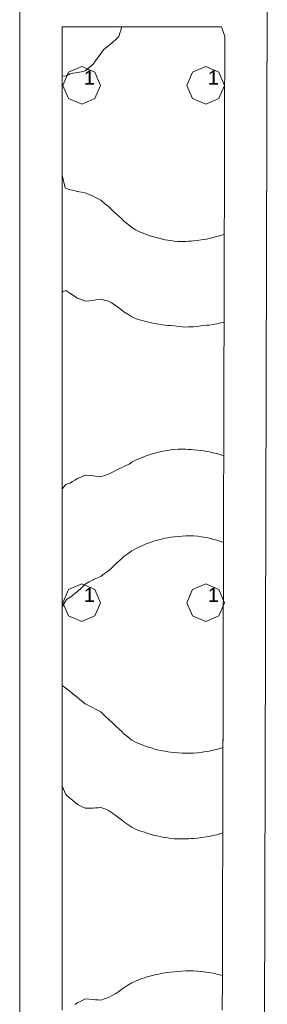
# Model space of a CAD drawing. Header units: millimetres. Extents: x -3350 to 1628655, y -3400 to 242269.
# Tile 67 of 73: x 1557993 to 1559746, y 26038 to 33023. Entities that reach past the tile are written whole.
import ezdxf
from ezdxf.xclip import XClip

# ---------------------------------------------------------------- set-up
doc = ezdxf.new("R2010")
doc.units = ezdxf.units.MM
doc.header["$MEASUREMENT"] = 0
doc.header["$XCLIPFRAME"] = 0
doc.linetypes.add('B0402', pattern=[937.5, 625, -312.5])
for name, color, linetype in [('19077_E_2-04_2_DLXLUMEX', 7, 'Continuous'), ('19077_E_2-04_2_New_0', 7, 'Continuous'), ('19077_E_2-04_2_New_DLXISO', 7, 'Continuous'), ('19077_E_2-04_2_New_DLXLUM', 7, 'Continuous')]:
    doc.layers.add(name, color=color, linetype=linetype)
doc.styles.add('GENERATED_STYLE_1', font='txt')

# ---------------------------------------------------------------- blocks, each defined once
blk = doc.blocks.new('Drawing_1_2', base_point=(1545683.5, -2338.8))
at = {"layer": '19077_E_2-04_2_New_0', "color": 6, "linetype": 'Continuous', "lineweight": 0}
for p, q in [((1557993.3, 33272.5), (1557993.3, 12372.5)), ((1557993.3, 12372.5), (1557993.3, 33272.5)), ((1557993.3, 12372.5), (1557993.3, 33272.5)), ((1557993.3, 33272.5), (1557993.3, 12372.5)), ((1557993.3, 12372.5), (1557993.3, 33272.5)), ((1557993.3, 12372.5), (1557993.3, 33272.5)), ((1557993.3, 33272.5), (1557993.3, 12372.5)), ((1559746.4, 33272.5), (1559693.3, 12372.5)), ((1559693.3, 12372.5), (1559746.4, 33272.5)), ((1559746.4, 33272.5), (1559693.3, 12372.5)), ((1559746.4, 33272.5), (1559693.3, 12372.5)), ((1559693.3, 12372.5), (1559746.4, 33272.5)), ((1559746.4, 33272.5), (1559693.3, 12372.5)), ((1559693.3, 12372.5), (1559746.4, 33272.5))]:
    blk.add_line(p, q, dxfattribs=at)
at = {"layer": '19077_E_2-04_2_New_DLXISO', "color": 30, "linetype": 'Continuous', "lineweight": 0, "flags": 128}
blk.add_lwpolyline([(1559427.9, 25996.6), (1559428.1, 26066.3), (1559428.3, 26136.1), (1559428.4, 26205.9), (1559428.6, 26275.6), (1559428.8, 26345.4), (1559429, 26415.1), (1559429.1, 26484.9), (1559429.3, 26554.7), (1559429.5, 26624.4), (1559429.7, 26694.2), (1559429.9, 26763.9), (1559430, 26833.7), (1559430.2, 26903.5), (1559430.4, 26973.2), (1559430.6, 27043), (1559430.7, 27112.7), (1559430.9, 27182.5), (1559431.1, 27252.3), (1559431.3, 27322), (1559431.4, 27391.8), (1559431.6, 27461.5), (1559431.8, 27531.3), (1559432, 27601), (1559432.2, 27670.8), (1559432.3, 27740.6), (1559432.5, 27810.3), (1559432.7, 27880.1), (1559432.9, 27949.8), (1559433, 28019.6), (1559433.2, 28089.4), (1559433.4, 28159.1), (1559433.6, 28228.9), (1559433.8, 28298.6), (1559433.9, 28368.4), (1559434.1, 28438.2), (1559434.3, 28507.9), (1559434.5, 28577.7), (1559434.6, 28647.4), (1559434.8, 28717.2), (1559435, 28787), (1559435.2, 28856.7), (1559435.3, 28926.5), (1559435.5, 28996.2), (1559435.7, 29066), (1559435.9, 29135.8), (1559436.1, 29205.5), (1559436.2, 29275.3), (1559436.4, 29345), (1559436.6, 29414.8), (1559436.8, 29484.6), (1559436.9, 29554.3), (1559437.1, 29624.1), (1559437.3, 29693.8), (1559437.5, 29763.6), (1559437.6, 29833.3), (1559437.8, 29903.1), (1559438, 29972.9), (1559438.2, 30042.6), (1559438.4, 30112.4), (1559438.5, 30182.1), (1559438.7, 30251.9), (1559438.9, 30321.7), (1559439.1, 30391.4), (1559439.2, 30461.2), (1559439.4, 30530.9), (1559439.6, 30600.7), (1559439.8, 30670.5), (1559440, 30740.2), (1559440.1, 30810), (1559440.3, 30879.7), (1559440.5, 30949.5), (1559440.7, 31019.3), (1559440.8, 31089), (1559441, 31158.8), (1559441.2, 31228.5), (1559441.4, 31298.3), (1559441.5, 31368.1), (1559441.7, 31437.8), (1559441.9, 31507.6), (1559442.1, 31577.3), (1559442.3, 31647.1), (1559442.4, 31716.9), (1559442.6, 31786.6), (1559442.8, 31856.4), (1559443, 31926.1), (1559443.1, 31995.9), (1559443.3, 32065.7), (1559443.5, 32135.4), (1559443.7, 32205.2), (1559443.8, 32274.9), (1559444, 32344.7), (1559444.2, 32414.4), (1559444.4, 32484.2), (1559444.6, 32554), (1559444.7, 32623.7), (1559444.9, 32693.5), (1559445.1, 32763.2), (1559445.3, 32833), (1559445.4, 32902.8), (1559422.1, 32972.5), (1559398.6, 32972.5), (1559375.1, 32972.5), (1559351.6, 32972.5), (1559328, 32972.5), (1559304.5, 32972.5), (1559281, 32972.5), (1559257.5, 32972.5), (1559234, 32972.5), (1559210.5, 32972.5), (1559186.9, 32972.5), (1559163.4, 32972.5), (1559139.9, 32972.5), (1559116.4, 32972.5), (1559092.9, 32972.5), (1559069.4, 32972.5), (1559045.8, 32972.5), (1559022.3, 32972.5), (1558998.8, 32972.5), (1558975.3, 32972.5), (1558951.8, 32972.5), (1558928.3, 32972.5), (1558904.7, 32972.5), (1558881.2, 32972.5), (1558857.7, 32972.5), (1558834.2, 32972.5), (1558810.7, 32972.5), (1558787.2, 32972.5), (1558763.6, 32972.5), (1558740.1, 32972.5), (1558716.6, 32972.5), (1558693.1, 32972.5), (1558669.6, 32972.5), (1558646.1, 32972.5), (1558622.5, 32972.5), (1558599, 32972.5), (1558575.5, 32972.5), (1558552, 32972.5), (1558528.5, 32972.5), (1558505, 32972.5), (1558481.4, 32972.5), (1558457.9, 32972.5), (1558434.4, 32972.5), (1558410.9, 32972.5), (1558387.4, 32972.5), (1558363.9, 32972.5), (1558340.3, 32972.5), (1558316.8, 32972.5), (1558293.3, 32972.5), (1558293.3, 32902.8), (1558293.3, 32833), (1558293.3, 32763.3), (1558293.3, 32693.5), (1558293.3, 32623.7), (1558293.3, 32554), (1558293.3, 32484.2), (1558293.3, 32414.5), (1558293.3, 32344.7), (1558293.3, 32274.9), (1558293.3, 32205.2), (1558293.3, 32135.4), (1558293.3, 32065.7), (1558293.3, 31995.9), (1558293.3, 31926.2), (1558293.3, 31856.4), (1558293.3, 31786.6), (1558293.3, 31716.9), (1558293.3, 31647.1), (1558293.3, 31577.4), (1558293.3, 31507.6), (1558293.3, 31437.8), (1558293.3, 31368.1), (1558293.3, 31298.3), (1558293.3, 31228.6), (1558293.3, 31158.8), (1558293.3, 31089), (1558293.3, 31019.3), (1558293.3, 30949.5), (1558293.3, 30879.8), (1558293.3, 30810), (1558293.3, 30740.2), (1558293.3, 30670.5), (1558293.3, 30600.7), (1558293.3, 30531), (1558293.3, 30461.2), (1558293.3, 30391.4), (1558293.3, 30321.7), (1558293.3, 30251.9), (1558293.3, 30182.2), (1558293.3, 30112.4), (1558293.3, 30042.6), (1558293.3, 29972.9), (1558293.3, 29903.1), (1558293.3, 29833.4), (1558293.3, 29763.6), (1558293.3, 29693.9), (1558293.3, 29624.1), (1558293.3, 29554.3), (1558293.3, 29484.6), (1558293.3, 29414.8), (1558293.3, 29345.1), (1558293.3, 29275.3), (1558293.3, 29205.5), (1558293.3, 29135.8), (1558293.3, 29066), (1558293.3, 28996.3), (1558293.3, 28926.5), (1558293.3, 28856.7), (1558293.3, 28787), (1558293.3, 28717.2), (1558293.3, 28647.5), (1558293.3, 28577.7), (1558293.3, 28507.9), (1558293.3, 28438.2), (1558293.3, 28368.4), (1558293.3, 28298.7), (1558293.3, 28228.9), (1558293.3, 28159.1), (1558293.3, 28089.4), (1558293.3, 28019.6), (1558293.3, 27949.9), (1558293.3, 27880.1), (1558293.3, 27810.3), (1558293.3, 27740.6), (1558293.3, 27670.8), (1558293.3, 27601.1), (1558293.3, 27531.3), (1558293.3, 27461.6), (1558293.3, 27391.8), (1558293.3, 27322), (1558293.3, 27252.3), (1558293.3, 27182.5), (1558293.3, 27112.8), (1558293.3, 27043), (1558293.3, 26973.2), (1558293.3, 26903.5), (1558293.3, 26833.7), (1558293.3, 26764), (1558293.3, 26694.2), (1558293.3, 26624.4), (1558293.3, 26554.7), (1558293.3, 26484.9), (1558293.3, 26415.2), (1558293.3, 26345.4), (1558293.3, 26275.6), (1558293.3, 26205.9), (1558293.3, 26136.1), (1558293.3, 26066.4), (1558293.3, 25996.6)], dxfattribs=at)
at = {"layer": '19077_E_2-04_2_New_DLXISO', "color": 14, "linetype": 'Continuous', "lineweight": 0, "flags": 128}
for points in [[(1558293.3, 32972.5), (1558293.3, 32902.8), (1558293.3, 32833), (1558293.3, 32763.3), (1558293.3, 32693.5), (1558293.3, 32623.7), (1558293.3, 32554), (1558293.3, 32484.2), (1558293.3, 32414.5), (1558293.3, 32344.7), (1558293.3, 32274.9), (1558293.3, 32205.2), (1558293.3, 32135.4), (1558293.3, 32065.7), (1558293.3, 31995.9), (1558293.3, 31926.2), (1558293.3, 31856.4), (1558293.3, 31786.6), (1558293.3, 31716.9), (1558293.3, 31647.1), (1558293.3, 31577.4), (1558293.3, 31507.6), (1558293.3, 31437.8), (1558293.3, 31368.1), (1558293.3, 31298.3), (1558293.3, 31228.6), (1558293.3, 31158.8), (1558293.3, 31089), (1558320.7, 31102.2), (1558348.1, 31083), (1558366.4, 31071), (1558384.6, 31059), (1558402.9, 31047), (1558430.3, 31036.5), (1558457.7, 31026), (1558485.1, 31028.8), (1558512.4, 31031.6), (1558530.7, 31034.1), (1558549, 31036.5), (1558567.2, 31038.9), (1558594.6, 31031.8), (1558622, 31024.6), (1558643.8, 31013.2), (1558676.8, 30992.5), (1558695.1, 30978.6), (1558713.3, 30964.7), (1558731.6, 30950.8), (1558759, 30932.7), (1558786.4, 30914.6), (1558813.8, 30903.6), (1558841.1, 30892.7), (1558859.4, 30888), (1558877.7, 30883.4), (1558895.9, 30878.7), (1558923.3, 30873), (1558950.7, 30867.3), (1558978.1, 30862.9), (1559005.5, 30858.4), (1559023.8, 30856.3), (1559042, 30854.2), (1559060.3, 30852.1), (1559090.3, 30849.9), (1559115.1, 30846.2), (1559142.5, 30844.3), (1559169.8, 30842.3), (1559188.1, 30842.6), (1559206.4, 30843), (1559224.6, 30843.3), (1559250.7, 30846.6), (1559276.7, 30849.9), (1559297.7, 30852.2), (1559315.9, 30854.3), (1559334.2, 30856.4), (1559361.6, 30860.9), (1559389, 30865.4), (1559416.4, 30871.2), (1559440.3, 30876.7), (1559440.5, 30949.5), (1559440.7, 31019.3), (1559440.8, 31089), (1559441, 31158.8), (1559441.2, 31228.5), (1559441.4, 31298.3), (1559441.5, 31368.1), (1559441.7, 31437.8), (1559441.9, 31507.6), (1559442.1, 31577.3), (1559442.3, 31647.1), (1559442.4, 31716.9), (1559442.6, 31786.6), (1559442.8, 31856.4), (1559443, 31926.1), (1559443.1, 31995.9), (1559443.3, 32065.7), (1559443.5, 32135.4), (1559443.7, 32205.2), (1559443.8, 32274.9), (1559444, 32344.7), (1559444.2, 32414.4), (1559444.4, 32484.2), (1559444.6, 32554), (1559444.7, 32623.7), (1559444.9, 32693.5), (1559445.1, 32763.2), (1559445.3, 32833), (1559445.4, 32902.8), (1559422.1, 32972.5), (1559398.6, 32972.5), (1559375.1, 32972.5), (1559351.6, 32972.5), (1559328, 32972.5), (1559304.5, 32972.5), (1559281, 32972.5), (1559257.5, 32972.5), (1559234, 32972.5), (1559210.5, 32972.5), (1559186.9, 32972.5), (1559163.4, 32972.5), (1559139.9, 32972.5), (1559116.4, 32972.5), (1559092.9, 32972.5), (1559069.4, 32972.5), (1559045.8, 32972.5), (1559022.3, 32972.5), (1558998.8, 32972.5), (1558975.3, 32972.5), (1558951.8, 32972.5), (1558928.3, 32972.5), (1558904.7, 32972.5), (1558881.2, 32972.5), (1558857.7, 32972.5), (1558834.2, 32972.5), (1558810.7, 32972.5), (1558787.2, 32972.5), (1558763.6, 32972.5), (1558740.1, 32972.5), (1558716.6, 32972.5), (1558693.1, 32972.5), (1558669.6, 32972.5), (1558646.1, 32972.5), (1558622.5, 32972.5), (1558599, 32972.5), (1558575.5, 32972.5), (1558552, 32972.5), (1558528.5, 32972.5), (1558505, 32972.5), (1558481.4, 32972.5), (1558457.9, 32972.5), (1558434.4, 32972.5), (1558410.9, 32972.5), (1558387.4, 32972.5), (1558363.9, 32972.5), (1558340.3, 32972.5), (1558316.8, 32972.5)], [(1558950.7, 29948), (1558923.3, 29939.6), (1558895.9, 29931.3), (1558877.7, 29924.5), (1558859.4, 29917.6), (1558841.1, 29910.7), (1558813.8, 29896.8), (1558786.4, 29882.9), (1558767.6, 29870.2), (1558731.6, 29853.9), (1558713.3, 29844.5), (1558695.1, 29835.2), (1558676.8, 29825.8), (1558649.4, 29811.6), (1558622, 29797.4), (1558594.6, 29788.7), (1558567.2, 29780), (1558549, 29782.2), (1558530.7, 29784.4), (1558512.4, 29786.6), (1558485.1, 29789.3), (1558457.7, 29792), (1558430.3, 29779.7), (1558402.9, 29767.3), (1558384.6, 29756.7), (1558366.4, 29746.2), (1558348.1, 29735.6), (1558320.7, 29724.9), (1558293.3, 29693.9), (1558293.3, 29624.1), (1558293.3, 29554.3), (1558293.3, 29484.6), (1558293.3, 29414.8), (1558293.3, 29345.1), (1558293.3, 29275.3), (1558293.3, 29205.5), (1558293.3, 29135.8), (1558293.3, 29066), (1558293.3, 28996.3), (1558293.3, 28926.5), (1558293.3, 28856.7), (1558293.3, 28787), (1558293.3, 28717.2), (1558293.3, 28647.5), (1558293.3, 28577.7), (1558293.3, 28507.9), (1558293.3, 28438.2), (1558293.3, 28368.4), (1558293.3, 28298.7), (1558293.3, 28228.9), (1558293.3, 28159.1), (1558293.3, 28089.4), (1558293.3, 28019.6), (1558293.3, 27949.9), (1558293.3, 27880.1), (1558293.3, 27810.3), (1558293.3, 27740.6), (1558293.3, 27670.8), (1558293.3, 27601.1), (1558293.3, 27584.3), (1558320.7, 27525.1), (1558348.1, 27500.7), (1558366.4, 27485.8), (1558384.6, 27470.8), (1558402.9, 27455.8), (1558430.3, 27441.9), (1558457.7, 27428), (1558485.1, 27428.7), (1558512.4, 27429.5), (1558530.7, 27430.7), (1558549, 27431.9), (1558567.2, 27433.1), (1558602.1, 27421), (1558622, 27412.8), (1558649.4, 27393.6), (1558676.8, 27374.4), (1558695.1, 27360.1), (1558713.3, 27345.7), (1558731.6, 27331.3), (1558759, 27312.3), (1558786.4, 27293.3), (1558813.8, 27281.1), (1558841.1, 27268.9), (1558859.5, 27263.3), (1558877.8, 27257.7), (1558895.9, 27251.3), (1558923.3, 27243.3), (1558950.7, 27235.4), (1558978.1, 27229.3), (1559005.5, 27223.2), (1559023.8, 27220.4), (1559042, 27217.5), (1559060.3, 27214.7), (1559087.7, 27212.5), (1559115.1, 27210.3), (1559142.5, 27210.4), (1559169.8, 27210.5), (1559188.1, 27211.7), (1559206.4, 27212.9), (1559224.6, 27214.1), (1559252, 27217), (1559279.4, 27219.8), (1559297.7, 27222.7), (1559315.9, 27225.5), (1559334.2, 27228.4), (1559361.6, 27234.6), (1559389, 27240.7), (1559431.1, 27253.2), (1559431.3, 27322), (1559431.4, 27391.8), (1559431.6, 27461.5), (1559431.8, 27531.3), (1559432, 27601), (1559432.2, 27670.8), (1559432.3, 27740.6), (1559432.5, 27810.3), (1559432.7, 27880.1), (1559432.9, 27949.8), (1559433, 28019.6), (1559433.2, 28089.4), (1559433.4, 28159.1), (1559433.6, 28228.9), (1559433.8, 28298.6), (1559433.9, 28368.4), (1559434.1, 28438.2), (1559434.3, 28507.9), (1559434.5, 28577.7), (1559434.6, 28647.4), (1559434.8, 28717.2), (1559435, 28787), (1559435.2, 28856.7), (1559435.3, 28926.5), (1559435.5, 28996.2), (1559435.7, 29066), (1559435.9, 29135.8), (1559436.1, 29205.5), (1559436.2, 29275.3), (1559436.4, 29345), (1559436.6, 29414.8), (1559436.8, 29484.6), (1559436.9, 29554.3), (1559437.1, 29624.1), (1559437.3, 29693.8), (1559437.5, 29763.6), (1559437.6, 29833.3), (1559437.9, 29928.8), (1559416.4, 29935.9), (1559389, 29944.2), (1559361.6, 29950.6), (1559334.2, 29956.9), (1559315.9, 29959.9), (1559297.7, 29962.9), (1559279.4, 29965.9), (1559252, 29968.8), (1559224.6, 29971.7), (1559206.4, 29972.9), (1559188.1, 29974), (1559169.8, 29975.1), (1559142.5, 29975), (1559115.1, 29974.9), (1559087.7, 29972.4), (1559060.3, 29970), (1559042, 29967), (1559023.8, 29963.9), (1559005.5, 29960.9), (1558978.1, 29954.4)]]:
    blk.add_lwpolyline(points, close=True, dxfattribs=at)
at = {"layer": '19077_E_2-04_2_New_DLXISO', "color": 9, "linetype": 'Continuous', "lineweight": 0, "flags": 128}
for points in [[(1558716.6, 32972.5), (1558695.1, 32903.8), (1558676.8, 32884.2), (1558649.4, 32860.3), (1558622, 32836.3), (1558603.7, 32822.8), (1558585.5, 32809.3), (1558549, 32756.3), (1558530.7, 32731.5), (1558512.4, 32706.8), (1558485.1, 32683), (1558457.7, 32659.1), (1558430.3, 32653.1), (1558402.9, 32647), (1558390.2, 32646), (1558369.1, 32642.5), (1558348.1, 32639), (1558320.7, 32621.9), (1558293.3, 32623.7), (1558293.3, 32554), (1558293.3, 32484.2), (1558293.3, 32414.5), (1558293.3, 32344.7), (1558293.3, 32274.9), (1558293.3, 32205.2), (1558293.3, 32135.4), (1558293.3, 32065.7), (1558293.3, 31995.9), (1558293.3, 31926.2), (1558293.3, 31920.1), (1558315.6, 31829.6), (1558348.1, 31816.6), (1558366.4, 31812.2), (1558384.6, 31807.7), (1558402.9, 31803.3), (1558430.3, 31798.3), (1558457.7, 31793.3), (1558485.1, 31782.5), (1558512.4, 31771.7), (1558530.7, 31761.5), (1558549, 31751.4), (1558567.2, 31741.2), (1558594.6, 31719.2), (1558622, 31697.3), (1558652.3, 31666.3), (1558676.8, 31646), (1558695.1, 31628.6), (1558713.3, 31611.3), (1558731.6, 31594), (1558759, 31571), (1558786.4, 31548.1), (1558813.8, 31532.9), (1558841.1, 31517.8), (1558860.5, 31510.4), (1558879.8, 31503), (1558895.9, 31496.5), (1558923.3, 31487.6), (1558950.7, 31478.6), (1558978.1, 31471.7), (1559005.5, 31464.8), (1559023.8, 31461.6), (1559042, 31458.3), (1559060.3, 31455), (1559087.7, 31452.4), (1559115.1, 31449.8), (1559142.5, 31449.8), (1559169.8, 31449.9), (1559188.1, 31451.2), (1559206.4, 31452.5), (1559224.6, 31453.8), (1559252, 31457), (1559279.4, 31460.2), (1559297.7, 31463.4), (1559315.9, 31466.6), (1559334.2, 31469.9), (1559361.6, 31476.7), (1559389, 31483.5), (1559416.4, 31492.4), (1559441.9, 31500.7), (1559442.1, 31577.3), (1559442.3, 31647.1), (1559442.4, 31716.9), (1559442.6, 31786.6), (1559442.8, 31856.4), (1559443, 31926.1), (1559443.1, 31995.9), (1559443.3, 32065.7), (1559443.5, 32135.4), (1559443.7, 32205.2), (1559443.8, 32274.9), (1559444, 32344.7), (1559444.2, 32414.4), (1559444.4, 32484.2), (1559444.6, 32554), (1559444.7, 32623.7), (1559444.9, 32693.5), (1559445.1, 32763.2), (1559445.3, 32833), (1559445.4, 32902.8), (1559422.1, 32972.5), (1559398.6, 32972.5), (1559375.1, 32972.5), (1559351.6, 32972.5), (1559328, 32972.5), (1559304.5, 32972.5), (1559281, 32972.5), (1559257.5, 32972.5), (1559234, 32972.5), (1559210.5, 32972.5), (1559186.9, 32972.5), (1559163.4, 32972.5), (1559139.9, 32972.5), (1559116.4, 32972.5), (1559092.9, 32972.5), (1559069.4, 32972.5), (1559045.8, 32972.5), (1559022.3, 32972.5), (1558998.8, 32972.5), (1558975.3, 32972.5), (1558951.8, 32972.5), (1558928.3, 32972.5), (1558904.7, 32972.5), (1558881.2, 32972.5), (1558857.7, 32972.5), (1558834.2, 32972.5), (1558810.7, 32972.5), (1558787.2, 32972.5), (1558786.4, 32972.5), (1558761.8, 32972.5)], [(1558950.7, 29325.5), (1558923.3, 29316.1), (1558895.9, 29306.7), (1558877.7, 29298.9), (1558859.4, 29291.1), (1558841.1, 29283.4), (1558813.8, 29268.4), (1558786.4, 29253.5), (1558760.4, 29235.3), (1558731.6, 29214.8), (1558713.3, 29198.3), (1558695.1, 29181.9), (1558676.8, 29165.4), (1558649.4, 29139.6), (1558622, 29113.8), (1558594.6, 29092.7), (1558567.2, 29071.7), (1558544, 29062.7), (1558520.7, 29053.8), (1558512.4, 29049.5), (1558485.1, 29034.2), (1558457.7, 29018.9), (1558430.3, 28992.2), (1558402.9, 28965.6), (1558384.6, 28951.6), (1558366.4, 28937.6), (1558348.1, 28923.5), (1558323.9, 28910.2), (1558293.3, 28856.7), (1558293.3, 28787), (1558293.3, 28717.2), (1558293.3, 28647.5), (1558293.3, 28577.7), (1558293.3, 28507.9), (1558293.3, 28438.2), (1558293.3, 28368.4), (1558293.3, 28298.7), (1558320.7, 28280.9), (1558348.1, 28259.1), (1558372.8, 28237.4), (1558387.8, 28225.2), (1558402.9, 28213), (1558430.3, 28191), (1558457.7, 28168.9), (1558485.1, 28154.9), (1558512.4, 28140.8), (1558530.7, 28131.3), (1558549, 28121.8), (1558567.2, 28112.3), (1558605.3, 28074.1), (1558622, 28061.4), (1558649.4, 28035.3), (1558676.8, 28009.2), (1558695.1, 27991.7), (1558713.3, 27974.3), (1558731.6, 27956.9), (1558759, 27933.9), (1558786.4, 27910.8), (1558813.8, 27897.7), (1558841.1, 27884.5), (1558859.4, 27877.8), (1558877.7, 27871.1), (1558895.9, 27864.4), (1558923.3, 27856.2), (1558950.7, 27847.9), (1558978.1, 27841.6), (1559005.5, 27835.2), (1559023.8, 27832.2), (1559042, 27829.2), (1559060.3, 27826.2), (1559087.7, 27823.5), (1559115.1, 27820.8), (1559142.5, 27819.7), (1559169.8, 27818.6), (1559188.1, 27819.1), (1559206.4, 27819.5), (1559224.6, 27819.9), (1559252, 27822.4), (1559279.4, 27824.9), (1559297.7, 27827.8), (1559315.9, 27830.7), (1559334.2, 27833.5), (1559361.6, 27839.7), (1559389, 27845.8), (1559432.6, 27858.5), (1559432.9, 27949.8), (1559433, 28019.6), (1559433.2, 28089.4), (1559433.4, 28159.1), (1559433.6, 28228.9), (1559433.8, 28298.6), (1559433.9, 28368.4), (1559434.1, 28438.2), (1559434.3, 28507.9), (1559434.5, 28577.7), (1559434.6, 28647.4), (1559434.8, 28717.2), (1559435, 28787), (1559435.2, 28856.7), (1559435.3, 28926.5), (1559435.5, 28996.2), (1559435.7, 29066), (1559435.9, 29135.8), (1559436.1, 29205.5), (1559436.3, 29313.9), (1559416.4, 29321.3), (1559389, 29330.6), (1559361.6, 29337.8), (1559334.2, 29344.9), (1559315.9, 29348.3), (1559297.7, 29351.6), (1559279.4, 29355), (1559252, 29357.7), (1559224.6, 29360.4), (1559206.4, 29360.5), (1559188.1, 29360.6), (1559169.8, 29360.8), (1559142.5, 29358.9), (1559115.1, 29357.1), (1559087.7, 29353.8), (1559060.3, 29350.5), (1559042, 29347), (1559023.8, 29343.6), (1559005.5, 29340.1), (1558978.1, 29332.8)]]:
    blk.add_lwpolyline(points, close=True, dxfattribs=at)
at = {"layer": '19077_E_2-04_2_New_DLXISO', "color": 14, "linetype": 'Continuous', "lineweight": 0, "flags": 128}
blk.add_lwpolyline([(1559427.9, 25996.6), (1559428.1, 26066.3), (1559428.3, 26136.1), (1559428.4, 26205.9), (1559428.5, 26242.1), (1559389, 26252.3), (1559361.6, 26257.7), (1559334.2, 26263.1), (1559315.9, 26265.7), (1559297.7, 26268.2), (1559279.4, 26270.7), (1559252, 26272.7), (1559224.6, 26274.6), (1559206.4, 26274.4), (1559188.1, 26274.3), (1559169.8, 26274.1), (1559142.5, 26272.4), (1559115.1, 26270.7), (1559087.7, 26268.1), (1559060.3, 26265.4), (1559042, 26262.8), (1559023.8, 26260.2), (1559005.5, 26257.6), (1558978.1, 26252.1), (1558950.7, 26246.6), (1558923.3, 26239.4), (1558895.9, 26232.2), (1558877.7, 26226.2), (1558859.4, 26220.3), (1558841.1, 26214.3), (1558813.8, 26202), (1558786.4, 26189.7), (1558759, 26172.5), (1558731.6, 26155.3), (1558713.3, 26142.4), (1558695.1, 26129.5), (1558674, 26114.7), (1558648, 26100.3), (1558622, 26085.9), (1558594.6, 26076.4), (1558567.2, 26066.8), (1558549, 26068.6), (1558530.7, 26070.4), (1558512.4, 26072.1), (1558485.1, 26073.9), (1558457.7, 26075.7), (1558430.3, 26061.6), (1558402.9, 26047.5), (1558384.6, 26035.9)], dxfattribs=at)
at = {"layer": '19077_E_2-04_2_New_DLXLUM', "color": 1, "linetype": 'Continuous', "lineweight": 0}
for p, q in [((1558299.4, 32556.5), (1558338.3, 32650.5)), ((1558338.3, 32650.5), (1558299.4, 32556.5)), ((1558338.3, 32650.5), (1558299.4, 32556.5)), ((1558299.4, 32556.5), (1558338.3, 32650.5)), ((1558338.3, 32650.5), (1558432.3, 32689.5)), ((1558432.3, 32689.5), (1558338.3, 32650.5)), ((1558432.3, 32689.5), (1558338.3, 32650.5)), ((1558338.3, 32650.5), (1558432.3, 32689.5)), ((1558338.3, 32650.5), (1558338.3, 32650.5)), ((1558338.3, 32650.5), (1558338.3, 32650.5)), ((1558432.3, 32689.5), (1558526.3, 32650.5)), ((1558526.3, 32650.5), (1558432.3, 32689.5)), ((1558432.3, 32689.5), (1558432.3, 32689.5)), ((1558526.3, 32650.5), (1558432.3, 32689.5)), ((1558432.3, 32689.5), (1558432.3, 32689.5)), ((1558432.3, 32689.5), (1558526.3, 32650.5)), ((1558526.3, 32650.5), (1558565.2, 32556.5)), ((1558565.2, 32556.5), (1558526.3, 32650.5)), ((1558526.3, 32650.5), (1558526.3, 32650.5)), ((1558565.2, 32556.5), (1558526.3, 32650.5)), ((1558526.3, 32650.5), (1558526.3, 32650.5)), ((1558526.3, 32650.5), (1558565.2, 32556.5)), ((1559177.3, 32556.5), (1559216.3, 32650.5)), ((1559216.3, 32650.5), (1559177.3, 32556.5)), ((1559216.3, 32650.5), (1559177.3, 32556.5)), ((1559177.3, 32556.5), (1559216.3, 32650.5)), ((1559216.3, 32650.5), (1559310.2, 32689.5)), ((1559310.2, 32689.5), (1559216.3, 32650.5)), ((1559310.2, 32689.5), (1559216.3, 32650.5)), ((1559216.3, 32650.5), (1559310.2, 32689.5)), ((1559216.3, 32650.5), (1559216.3, 32650.5)), ((1559216.3, 32650.5), (1559216.3, 32650.5)), ((1559310.2, 32689.5), (1559404.2, 32650.5)), ((1559404.2, 32650.5), (1559310.2, 32689.5)), ((1559310.2, 32689.5), (1559310.3, 32689.5)), ((1559404.2, 32650.5), (1559310.2, 32689.5)), ((1559310.2, 32689.5), (1559310.3, 32689.5)), ((1559310.2, 32689.5), (1559404.2, 32650.5)), ((1559404.2, 32650.5), (1559443.2, 32556.5)), ((1559443.2, 32556.5), (1559404.2, 32650.5)), ((1559404.2, 32650.5), (1559404.3, 32650.5)), ((1559443.2, 32556.5), (1559404.2, 32650.5)), ((1559404.2, 32650.5), (1559404.3, 32650.5)), ((1559404.2, 32650.5), (1559443.2, 32556.5)), ((1558338.3, 32462.5), (1558299.4, 32556.5)), ((1558299.4, 32556.5), (1558338.3, 32462.5)), ((1558299.4, 32556.5), (1558299.4, 32556.5)), ((1558299.4, 32556.5), (1558338.3, 32462.5)), ((1558338.3, 32462.5), (1558299.4, 32556.5)), ((1558299.4, 32556.5), (1558299.4, 32556.5)), ((1558565.2, 32556.5), (1558526.3, 32462.5)), ((1558526.3, 32462.5), (1558565.2, 32556.5)), ((1558526.3, 32462.5), (1558565.2, 32556.5)), ((1558565.2, 32556.5), (1558526.3, 32462.5)), ((1558565.2, 32556.5), (1558565.3, 32556.5)), ((1558565.2, 32556.5), (1558565.3, 32556.5)), ((1559216.3, 32462.5), (1559177.3, 32556.5)), ((1559177.3, 32556.5), (1559216.3, 32462.5)), ((1559177.3, 32556.5), (1559177.4, 32556.5)), ((1559177.3, 32556.5), (1559216.3, 32462.5)), ((1559216.3, 32462.5), (1559177.3, 32556.5)), ((1559177.3, 32556.5), (1559177.4, 32556.5)), ((1559443.2, 32556.5), (1559404.2, 32462.5)), ((1559404.2, 32462.5), (1559443.2, 32556.5)), ((1559404.2, 32462.5), (1559443.2, 32556.5)), ((1559443.2, 32556.5), (1559404.2, 32462.5)), ((1559443.2, 32556.5), (1559443.2, 32556.5)), ((1559443.2, 32556.5), (1559443.2, 32556.5)), ((1558432.3, 32423.6), (1558338.3, 32462.5)), ((1558338.3, 32462.5), (1558432.3, 32423.6)), ((1558338.3, 32462.5), (1558432.3, 32423.6)), ((1558432.3, 32423.6), (1558338.3, 32462.5)), ((1558338.3, 32462.5), (1558338.3, 32462.5)), ((1558338.3, 32462.5), (1558338.3, 32462.5)), ((1558526.3, 32462.5), (1558432.3, 32423.6)), ((1558432.3, 32423.6), (1558526.3, 32462.5)), ((1558432.3, 32423.6), (1558526.3, 32462.5)), ((1558526.3, 32462.5), (1558432.3, 32423.6)), ((1558432.3, 32423.6), (1558432.3, 32423.6)), ((1558432.3, 32423.6), (1558432.3, 32423.6)), ((1558526.3, 32462.5), (1558526.3, 32462.5)), ((1558526.3, 32462.5), (1558526.3, 32462.5)), ((1559310.2, 32423.6), (1559216.3, 32462.5)), ((1559216.3, 32462.5), (1559310.2, 32423.6)), ((1559216.3, 32462.5), (1559216.3, 32462.5)), ((1559216.3, 32462.5), (1559310.2, 32423.6)), ((1559310.2, 32423.6), (1559216.3, 32462.5)), ((1559216.3, 32462.5), (1559216.3, 32462.5)), ((1559404.2, 32462.5), (1559310.2, 32423.6)), ((1559310.2, 32423.6), (1559404.2, 32462.5)), ((1559310.2, 32423.6), (1559404.2, 32462.5)), ((1559404.2, 32462.5), (1559310.2, 32423.6)), ((1559310.2, 32423.6), (1559310.3, 32423.6)), ((1559310.2, 32423.6), (1559310.3, 32423.6)), ((1559404.2, 32462.5), (1559404.3, 32462.5)), ((1559404.2, 32462.5), (1559404.3, 32462.5)), ((1558338.3, 28980.7), (1558432.3, 29019.6)), ((1558432.3, 29019.6), (1558338.3, 28980.7)), ((1558432.3, 29019.6), (1558338.3, 28980.7)), ((1558338.3, 28980.7), (1558432.3, 29019.6)), ((1558432.3, 29019.6), (1558526.3, 28980.7)), ((1558526.3, 28980.7), (1558432.3, 29019.6)), ((1558432.3, 29019.6), (1558432.3, 29019.6)), ((1558526.3, 28980.7), (1558432.3, 29019.6)), ((1558432.3, 29019.6), (1558432.3, 29019.6)), ((1558432.3, 29019.6), (1558526.3, 28980.7)), ((1559216.3, 28980.7), (1559310.2, 29019.6)), ((1559310.2, 29019.6), (1559216.3, 28980.7)), ((1559310.2, 29019.6), (1559216.3, 28980.7)), ((1559216.3, 28980.7), (1559310.2, 29019.6)), ((1559310.2, 29019.6), (1559404.2, 28980.7)), ((1559404.2, 28980.7), (1559310.2, 29019.6)), ((1559310.2, 29019.6), (1559310.3, 29019.6)), ((1559404.2, 28980.7), (1559310.2, 29019.6)), ((1559310.2, 29019.6), (1559310.3, 29019.6)), ((1559310.2, 29019.6), (1559404.2, 28980.7)), ((1558299.4, 28886.7), (1558338.3, 28980.7)), ((1558338.3, 28980.7), (1558299.4, 28886.7)), ((1558338.3, 28980.7), (1558299.4, 28886.7)), ((1558299.4, 28886.7), (1558338.3, 28980.7)), ((1558338.3, 28980.7), (1558338.3, 28980.7)), ((1558338.3, 28980.7), (1558338.3, 28980.7)), ((1558526.3, 28980.7), (1558565.2, 28886.7)), ((1558565.2, 28886.7), (1558526.3, 28980.7)), ((1558526.3, 28980.7), (1558526.3, 28980.7)), ((1558565.2, 28886.7), (1558526.3, 28980.7)), ((1558526.3, 28980.7), (1558526.3, 28980.7)), ((1558526.3, 28980.7), (1558565.2, 28886.7)), ((1559177.3, 28886.7), (1559216.3, 28980.7)), ((1559216.3, 28980.7), (1559177.3, 28886.7)), ((1559216.3, 28980.7), (1559177.3, 28886.7)), ((1559177.3, 28886.7), (1559216.3, 28980.7)), ((1559216.3, 28980.7), (1559216.3, 28980.7)), ((1559216.3, 28980.7), (1559216.3, 28980.7)), ((1559404.2, 28980.7), (1559443.2, 28886.7)), ((1559443.2, 28886.7), (1559404.2, 28980.7)), ((1559404.2, 28980.7), (1559404.3, 28980.7)), ((1559443.2, 28886.7), (1559404.2, 28980.7)), ((1559404.2, 28980.7), (1559404.3, 28980.7)), ((1559404.2, 28980.7), (1559443.2, 28886.7)), ((1558338.3, 28792.7), (1558299.4, 28886.7)), ((1558299.4, 28886.7), (1558338.3, 28792.7)), ((1558299.4, 28886.7), (1558299.4, 28886.7)), ((1558299.4, 28886.7), (1558338.3, 28792.7)), ((1558338.3, 28792.7), (1558299.4, 28886.7)), ((1558299.4, 28886.7), (1558299.4, 28886.7)), ((1558565.2, 28886.7), (1558526.3, 28792.7)), ((1558526.3, 28792.7), (1558565.2, 28886.7)), ((1558526.3, 28792.7), (1558565.2, 28886.7)), ((1558565.2, 28886.7), (1558526.3, 28792.7)), ((1558565.2, 28886.7), (1558565.3, 28886.7)), ((1558565.2, 28886.7), (1558565.3, 28886.7)), ((1559216.3, 28792.7), (1559177.3, 28886.7)), ((1559177.3, 28886.7), (1559216.3, 28792.7)), ((1559177.3, 28886.7), (1559177.4, 28886.7)), ((1559177.3, 28886.7), (1559216.3, 28792.7)), ((1559216.3, 28792.7), (1559177.3, 28886.7)), ((1559177.3, 28886.7), (1559177.4, 28886.7)), ((1559443.2, 28886.7), (1559404.2, 28792.7)), ((1559404.2, 28792.7), (1559443.2, 28886.7)), ((1559404.2, 28792.7), (1559443.2, 28886.7)), ((1559443.2, 28886.7), (1559404.2, 28792.7)), ((1559443.2, 28886.7), (1559443.2, 28886.7)), ((1559443.2, 28886.7), (1559443.2, 28886.7)), ((1558432.3, 28753.8), (1558338.3, 28792.7)), ((1558338.3, 28792.7), (1558432.3, 28753.8)), ((1558338.3, 28792.7), (1558432.3, 28753.8)), ((1558432.3, 28753.8), (1558338.3, 28792.7)), ((1558338.3, 28792.7), (1558338.3, 28792.7)), ((1558338.3, 28792.7), (1558338.3, 28792.7)), ((1558526.3, 28792.7), (1558432.3, 28753.8)), ((1558432.3, 28753.8), (1558526.3, 28792.7)), ((1558432.3, 28753.8), (1558526.3, 28792.7)), ((1558526.3, 28792.7), (1558432.3, 28753.8)), ((1558526.3, 28792.7), (1558526.3, 28792.7)), ((1558526.3, 28792.7), (1558526.3, 28792.7)), ((1559310.2, 28753.8), (1559216.3, 28792.7)), ((1559216.3, 28792.7), (1559310.2, 28753.8)), ((1559216.3, 28792.7), (1559216.3, 28792.7)), ((1559216.3, 28792.7), (1559310.2, 28753.8)), ((1559310.2, 28753.8), (1559216.3, 28792.7)), ((1559216.3, 28792.7), (1559216.3, 28792.7)), ((1559404.2, 28792.7), (1559310.2, 28753.8)), ((1559310.2, 28753.8), (1559404.2, 28792.7)), ((1559310.2, 28753.8), (1559404.2, 28792.7)), ((1559404.2, 28792.7), (1559310.2, 28753.8)), ((1559404.2, 28792.7), (1559404.3, 28792.7)), ((1559404.2, 28792.7), (1559404.3, 28792.7)), ((1558432.3, 28753.8), (1558432.3, 28753.8)), ((1558432.3, 28753.8), (1558432.3, 28753.8)), ((1559310.2, 28753.8), (1559310.3, 28753.8)), ((1559310.2, 28753.8), (1559310.3, 28753.8))]:
    blk.add_line(p, q, dxfattribs=at)
at = {"layer": '19077_E_2-04_2_DLXLUMEX', "color": 6, "linetype": 'Continuous', "lineweight": 0, "char_height": 100, "attachment_point": 7, "style": 'GENERATED_STYLE_1'}
for insert in [(1558447.5, 32562.2), (1559325.4, 32562.2), (1558447.5, 28892.4), (1559325.4, 28892.4)]:
    blk.add_mtext('\\A1;{\\pql;\\fArial|b0|i0|c0|p38;1}', dxfattribs=dict(at, insert=insert))

msp = doc.modelspace()

# ---------------------------------------------------------------- block references
at = {"color": 174, "linetype": 'B0402', "lineweight": 0, "true_color": 0x0000aa}
ref = msp.add_blockref('Drawing_1_2', (1545683.5, -2338.8), dxfattribs=at)
XClip(ref).set_block_clipping_path([(1552743.3092323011, 10968.4528812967), (1628650.371970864, 36622.544083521)])

doc.saveas('drawing.dxf')
